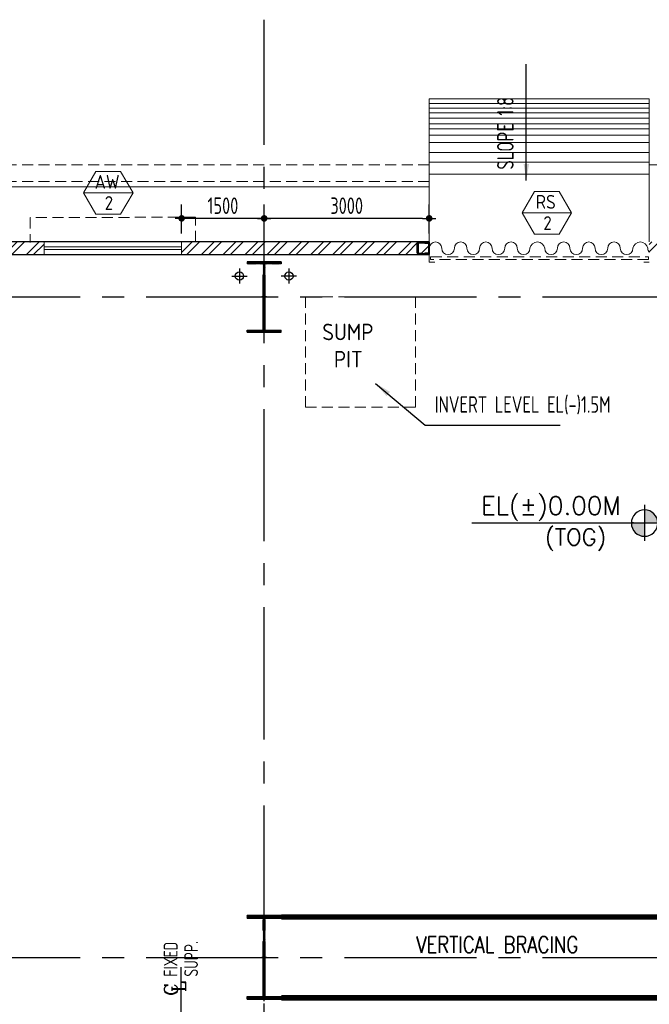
# Model space of a CAD drawing. Extents: x -7650383 to 4934791, y -114316 to 1826789.
# Tile 15 of 256: x 479890 to 491333, y -24829 to -6939. Entities that reach past the tile are written whole.
import ezdxf
from ezdxf.enums import TextEntityAlignment as Align

# ---------------------------------------------------------------- set-up
doc = ezdxf.new("R2010")
doc.units = 0
doc.header["$LTSCALE"] = 800
doc.header["$MEASUREMENT"] = 0
for name, pattern in [('1 NORTH ELEVATION$0$NORTH ELEVATION$0$HIDDEN', [0.375, 0.25, -0.125]), ('CENTER', [2, 1.25, -0.25, 0.25, -0.25]), ('CENTER2', [1.125, 0.75, -0.125, 0.125, -0.125]), ('DASHDOT', [1, 0.5, -0.25, 0, -0.25]), ('DASHED', [0.75, 0.5, -0.25]), ('HIDDEN', [0.375, 0.25, -0.125]), ('STG & GTG EQUIPMENT AT 0.000M LVL$0$HIDDEN', [0.375, 0.25, -0.125])]:
    doc.linetypes.add(name, pattern=pattern)
doc.layers.get('0').update_dxf_attribs({"linetype": 'CONTINUOUS'})
for name, color, linetype, lineweight in [('2CON', 1, 'CONTINUOUS', 13), ('A-CUT OUT', 3, 'CONTINUOUS', 30), ('A-STL LADDER', 4, 'CONTINUOUS', 18), ('A-WIN TAG', 3, 'CONTINUOUS', 13), ('A-WIN TAG TEXT', 3, 'CONTINUOUS', 13), ('CHAJJA PROJECTION', 2, 'DASHED', 5), ('COLUMN', 6, 'CONTINUOUS', 30), ('DOOR', 235, 'CONTINUOUS', 13), ('DRAIN', 251, 'DASHED', 13), ('EQP0', 8, 'HIDDEN', 9), ('PLINTH PROTECTION', 251, 'CONTINUOUS', 13), ('STG   AT 0.000M SHUTTER', 2, 'STG & GTG EQUIPMENT AT 0.000M LVL$0$HIDDEN', 13), ('STG  AT 0.000M LVL ROLLING SHUTTER FRAME', 4, 'CONTINUOUS', 13), ('STG AT 0.000M LVL RAMP', 11, 'CONTINUOUS', 13), ('SUNSHADE', 2, '1 NORTH ELEVATION$0$NORTH ELEVATION$0$HIDDEN', 13), ('WALL HATCH', 251, 'CONTINUOUS', 13), ('WIN', 31, 'CONTINUOUS', 13)]:
    doc.layers.add(name, color=color, linetype=linetype, lineweight=lineweight)
for name, color, linetype in [('CDIM', 1, 'CONTINUOUS'), ('CL', 2, 'CENTER2'), ('COL', 1, 'CENTER'), ('DIM', 4, 'CONTINUOUS'), ('GRID', 8, 'CENTER'), ('HATCH', 9, 'CONTINUOUS'), ('RAINWATER', 2, 'CONTINUOUS'), ('T', 3, 'CONTINUOUS'), ('TEXT', 3, 'CONTINUOUS'), ('TG_Col', 2, 'CONTINUOUS'), ('VER BRACING', 2, 'DASHDOT'), ('WALL', 6, 'CONTINUOUS')]:
    doc.layers.add(name, color=color, linetype=linetype)
doc.styles.add('ROMANC', font='romanc')
doc.styles.add('ROMANS', font='ISO9.shx', dxfattribs={"width": 0.8})
doc.styles.add('S3', font='ROMANS1.SHX', dxfattribs={"width": 0.8})
doc.styles.add('SIMPLEX-25', font='simplex.shx')
doc.styles.get("Standard").update_dxf_attribs({"font": 'ISO9'})
doc.dimstyles.new('barka INTERNAL DIM', dxfattribs={"dimscale": 100, "dimtxt": 3, "dimasz": 1.2, "dimexe": 2.5, "dimexo": 1.5, "dimgap": 0.8, "dimtad": 1, "dimdsep": 46, "dimtxsty": 'ROMANS', "dimblk": 'DDOT1', "dimcen": 0, "dimclrd": 256, "dimclre": 256, "dimclrt": 2, "dimadec": 0, "dimazin": 2, "dimtp": 0.1, "dimtm": 0.1, "dimtfac": 0.71, "dimtmove": 2, "dimatfit": 3, "dimlwd": -1, "dimlwe": -1, "dimarcsym": 0})
doc.dimstyles.new('SC200', dxfattribs={"dimscale": 150, "dimtxt": 2.5, "dimasz": 2, "dimexe": 1, "dimexo": 1, "dimgap": 1, "dimtad": 1, "dimdec": 0, "dimzin": 0, "dimdsep": 46, "dimtxsty": 'Standard', "dimcen": -1, "dimclrd": 256, "dimclre": 256, "dimclrt": 3, "dimadec": 0, "dimazin": 0, "dimtfac": 1, "dimtdec": 0, "dimtmove": 1, "dimatfit": 3, "dimfxl": 1, "dimtolj": 1, "dimtzin": 0, "dimlwd": -1, "dimlwe": -1, "dimarcsym": 0})
doc.dimstyles.get("Standard").update_dxf_attribs({"dimtxt": 0.18, "dimasz": 0.18, "dimexe": 0.18, "dimexo": 0.0625, "dimgap": 0.09, "dimtad": 0, "dimtih": 1, "dimtoh": 1, "dimdec": 4, "dimzin": 0, "dimdsep": 46, "dimtxsty": 'Standard', "dimcen": 0.09, "dimadec": 0, "dimazin": 0, "dimtfac": 1, "dimtdec": 4, "dimtofl": 0, "dimtmove": 0, "dimatfit": 3, "dimfxl": 1, "dimtolj": 1, "dimtzin": 0, "dimarcsym": 0})

# ---------------------------------------------------------------- blocks, each defined once
blk = doc.blocks.new('A$C1C927E47')
at = {"layer": 'COL'}
h = blk.add_hatch(dxfattribs=at)
h.set_pattern_fill('ANSI31', color=256, scale=100, style=0)
h.paths.add_polyline_path([(16, 0), (0, 0), (0, -710), (16, -710)])
h.paths.add_polyline_path([(16, 710), (0, 710), (0, 0), (16, 0)])
h.paths.add_polyline_path([(0, 710), (-16, 710), (-16, 0), (0, 0)])
h.paths.add_polyline_path([(0, 0), (-16, 0), (-16, -710), (0, -710)])
h.paths.add_polyline_path([(-310, -710), (-310, -760), (0, -760), (0, -710)])
h.paths.add_polyline_path([(310, -760), (310, -710), (0, -710), (0, -760)])
h.paths.add_polyline_path([(310, 710), (310, 760), (0, 760), (0, 710)])
h.paths.add_polyline_path([(-310, 760), (-310, 710), (0, 710), (0, 760)])
for p, q in [((310, 760), (-310, 760)), ((-310, 760), (-310, 710)), ((310, 760), (310, 710)), ((310, 710), (-310, 710)), ((-16, -710), (-16, 710)), ((16, -710), (16, 710)), ((-310, -710), (310, -710)), ((-310, -760), (-310, -710)), ((310, -760), (310, -710)), ((-310, -760), (310, -760))]:
    blk.add_line(p, q, dxfattribs=at)
at = {"layer": 'COL', "color": 2}
for p, q in [((0, -792), (0, 792)), ((44, 0), (-44, 0))]:
    blk.add_line(p, q, dxfattribs=at)
blk = doc.blocks.new('DDOT1')
blk.add_line((-1, 0), (1, 0))
at = {"const_width": 0.5}
blk.add_lwpolyline([(-0.25, 0, 1), (0.25, 0, 1)], format="xyb", close=True, dxfattribs=at)
blk = doc.blocks.new('*D86')
at = {"layer": 'DIM', "transparency": 16777216}
for p, q in [((484333, -10827), (484333, -10299)), ((487333, -10827), (487333, -10299)), ((487213, -10549), (484453, -10549))]:
    blk.add_line(p, q, dxfattribs=at)
at = {"layer": 'DIM', "transparency": 16777216, "xscale": 119.9999999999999, "yscale": 119.9999999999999, "zscale": 119.9999999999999, "rotation": 180}
blk.add_blockref('DDOT1', (484333, -10549), dxfattribs=at)
at = {"layer": 'DIM', "transparency": 16777216, "xscale": 119.9999999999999, "yscale": 119.9999999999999, "zscale": 119.9999999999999}
blk.add_blockref('DDOT1', (487333, -10549), dxfattribs=at)
at = {"layer": 'DIM', "color": 2, "transparency": 16777216, "insert": (485833, -10319), "char_height": 300, "attachment_point": 5, "style": 'ROMANS'}
blk.add_mtext('3000', dxfattribs=at)
blk = doc.blocks.new('A$C14326149')
at = {"layer": 'COL'}
h = blk.add_hatch(dxfattribs=at)
h.set_pattern_fill('ANSI31', color=256, scale=100, style=0)
h.paths.add_polyline_path([(310, 640), (0, 640), (0, 600), (310, 600)])
h.paths.add_polyline_path([(0, 600), (0, 640), (-310, 640), (-310, 600)])
h.paths.add_polyline_path([(0, -640), (0, -600), (-310, -600), (-310, -640)])
h.paths.add_polyline_path([(0, -600), (0, -640), (310, -640), (310, -600)])
h.paths.add_polyline_path([(-16, 0), (0, 0), (0, 600), (-16, 600)])
h.paths.add_polyline_path([(0, 0), (16, 0), (16, 600), (0, 600)])
h.paths.add_polyline_path([(16, 0), (0, 0), (0, -600), (16, -600)])
h.paths.add_polyline_path([(-16, -600), (0, -600), (0, 0), (-16, 0)])
for p, q in [((310, 640), (-310, 640)), ((-310, 640), (-310, 600)), ((310, 600), (-310, 600)), ((-16, -600), (-16, 600)), ((16, -600), (16, 600)), ((310, 640), (310, 600)), ((-310, -600), (310, -600)), ((-310, -640), (-310, -600)), ((-310, -640), (310, -640)), ((310, -640), (310, -600))]:
    blk.add_line(p, q, dxfattribs=at)
at = {"layer": 'COL', "color": 2}
for p, q in [((0, -672), (0, 672)), ((44, 0), (-44, 0))]:
    blk.add_line(p, q, dxfattribs=at)
blk = doc.blocks.new('PL-FFL2')
at = {"layer": 'A-CUT OUT'}
h = blk.add_hatch(color=7, dxfattribs=at)
h.paths.add_polyline_path([(3.09, 1.96, 0.414214), (1.09, -0.04), (3.09, -0.04)])
h.paths.add_polyline_path([(5.09, -0.04), (3.09, -0.04), (3.09, -2.04, 0.414214)])
at = {"color": 1, "linetype": 'Continuous'}
for p, q in [((3.09, 2.74), (3.09, -2.74)), ((29.24, 0), (4.78, 0)), ((4.78, 0), (5.09, 0)), ((0.31, -0.04), (5.09, -0.04))]:
    blk.add_line(p, q, dxfattribs=at)
blk.add_circle((3.09, -0.04), 2, dxfattribs=at)
at = {"color": 4, "linetype": 'Continuous'}
blk.add_attdef('EL(+)', text='', height=2.75, dxfattribs=at).set_placement((18.98, 2.4), align=Align.MIDDLE)
at = {"color": 3, "linetype": 'Continuous'}
blk.add_attdef('XXX', text='', height=2.5, dxfattribs=at).set_placement((18.44, -3.52), align=Align.MIDDLE)
blk = doc.blocks.new('*D246')
at = {"layer": 'DIM', "transparency": 16777216}
for p, q in [((482833, -10827), (482833, -10299)), ((484333, -10827), (484333, -10299)), ((484213, -10549), (482953, -10549))]:
    blk.add_line(p, q, dxfattribs=at)
at = {"layer": 'DIM', "transparency": 16777216, "xscale": 119.9999999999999, "yscale": 119.9999999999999, "zscale": 119.9999999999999, "rotation": 180}
blk.add_blockref('DDOT1', (482833, -10549), dxfattribs=at)
at = {"layer": 'DIM', "transparency": 16777216, "xscale": 119.9999999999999, "yscale": 119.9999999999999, "zscale": 119.9999999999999}
blk.add_blockref('DDOT1', (484333, -10549), dxfattribs=at)
at = {"layer": 'DIM', "color": 2, "transparency": 16777216, "insert": (483583, -10319), "char_height": 300, "attachment_point": 5, "style": 'ROMANS'}
blk.add_mtext('1500', dxfattribs=at)
blk = doc.blocks.new('clm')
at = {"layer": 'COL', "linetype": 'ByBlock'}
for p, q in [((38344, 118617), (38269, 118617)), ((38269, 118617), (38269, 118417)), ((38269, 118617), (38269, 118417)), ((38344, 118617), (38269, 118617)), ((38459, 118625), (38279, 118625)), ((38279, 118617), (38279, 118625)), ((38279, 118617), (38279, 118625)), ((38344, 118617), (38469, 118617)), ((38459, 118617), (38459, 118625)), ((38469, 118617), (38469, 118417)), ((38261, 118607), (38261, 118427)), ((38261, 118607), (38269, 118607)), ((38261, 118607), (38269, 118607)), ((38261, 118607), (38261, 118427)), ((38477, 118607), (38469, 118607)), ((38477, 118607), (38477, 118427)), ((38261, 118427), (38269, 118427)), ((38261, 118427), (38269, 118427)), ((38269, 118417), (38344, 118417)), ((38269, 118417), (38344, 118417)), ((38279, 118417), (38279, 118409)), ((38279, 118417), (38279, 118409)), ((38459, 118409), (38279, 118409)), ((38469, 118417), (38344, 118417)), ((38459, 118417), (38459, 118409)), ((38477, 118427), (38469, 118427))]:
    blk.add_line(p, q, dxfattribs=at)
for points in [[(38344, 118417), (38344, 118420, 0.401544), (38338, 118426), (38280, 118429, -0.401544), (38275, 118435), (38275, 118599, -0.401544), (38280, 118605), (38338, 118608, 0.401544), (38344, 118614), (38344, 118617)], [(38344, 118417), (38344, 118420, 0.401544), (38338, 118426), (38280, 118429, -0.401544), (38275, 118435), (38275, 118599, -0.401544), (38280, 118605), (38338, 118608, 0.401544), (38344, 118614), (38344, 118617)], [(38394, 118417), (38394, 118420, -0.401544), (38399, 118426), (38457, 118429, 0.401544), (38463, 118435), (38463, 118599, 0.401544), (38457, 118605), (38399, 118608, -0.401544), (38394, 118614), (38394, 118617)]]:
    blk.add_lwpolyline(points, format="xyb", dxfattribs=at)

msp = doc.modelspace()

# ---------------------------------------------------------------- hatches: boundary and pattern name
at = {"layer": 'WALL HATCH'}
h = msp.add_hatch(dxfattribs=at)
h.set_pattern_fill('ANSI32', color=256, scale=750, style=0)
h.paths.add_polyline_path([(484563.3, -49897.4), (484563.3, -50127.4), (489333.3, -50127.4), (489333.3, -49897.4)])
h.paths.add_polyline_path([(473083.3, -49897.4), (473083.3, -50127.4), (474103.3, -50127.4), (474103.3, -49897.4)])
h.paths.add_polyline_path([(461963.3, -34477.4), (461733.3, -34477.4), (461733.3, -37477.5), (461963.3, -37477.5)])
h.paths.add_polyline_path([(461733.3, -31477.4), (461963.3, -31477.4), (461963.3, -28477.4), (461733.3, -28477.4)])
h.paths.add_polyline_path([(461733.3, -43977.4), (461963.3, -43977.4), (461963.3, -40477.5), (461733.3, -40477.5)])
h.paths.add_polyline_path([(461963.3, -46977.4), (461733.3, -46977.4), (461733.3, -50127.4), (464583.3, -50127.4), (464583.3, -49897.4), (461963.3, -49897.4)])
h.paths.add_polyline_path([(462448.3, -18556.9), (462218.3, -18556.9), (462218.3, -22827.4), (461733.3, -22827.4), (461733.3, -25477.4), (461963.3, -25477.4), (461963.3, -23057.4), (462448.3, -23057.4)])
h.paths.add_polyline_path([(463448.3, -10977.4), (463448.3, -11207.4), (465428.3, -11207.4), (465428.3, -10977.4)])
h.paths.add_polyline_path([(462848.3, -11207.4), (462848.3, -10977.4), (461733.3, -10977.4), (461733.3, -12977.4), (462218.3, -12977.4), (462218.3, -17356.9), (462448.3, -17356.9), (462448.3, -12747.4), (461963.3, -12747.4), (461963.3, -11207.4)])
h.paths.add_polyline_path([(555933.3, -33177.4), (555703.3, -33177.4), (555703.3, -34007.4), (555933.3, -34007.4), (555933.3, -28477.4), (555703.3, -28477.4), (555703.3, -30177.4), (555933.3, -30177.4)])
h.paths.add_polyline_path([(549833.3, -49897.4), (549833.3, -50127.4), (550833.3, -50127.4), (550833.3, -49897.4), (553833.3, -49897.4), (553833.3, -50127.4), (555933.3, -50127.4), (555933.3, -48947.4), (555703.3, -48947.4), (555703.3, -49897.4), (540133.3, -49897.4), (540133.3, -50127.4), (546833.3, -50127.4), (546833.3, -49897.4)])
h.paths.add_polyline_path([(480333.2, -11207.4), (480333.2, -10977.4), (482833.2, -10977.4), (482833.2, -11207.4), (487333.3, -11207.4), (487333.3, -10977.4), (473933.3, -10977.4), (473933.3, -11207.4), (475833.3, -11207.4), (475833.3, -10977.4), (478333.3, -10977.4), (478333.3, -11207.4)])
h.paths.add_polyline_path([(532833.3, -10977.4), (532833.3, -11207.4), (547734.4, -11207.4), (547734.4, -10977.4), (491333.3, -10977.4), (491333.3, -11207.4), (495833.3, -11207.4), (495833.3, -10977.4), (498333.3, -10977.4), (498333.3, -11207.4), (500333.2, -11207.4), (500333.2, -10977.4), (502833.2, -10977.4), (502833.2, -11207.4), (525833.4, -11207.4), (525833.4, -10977.4), (528333.4, -10977.4), (528333.4, -11207.4), (530333.3, -11207.4), (530333.3, -10977.4)])
h.paths.add_polyline_path([(529833.4, -50127.4), (529833.4, -49897.4), (532833.4, -49897.4), (532833.4, -50127.4), (538333.3, -50127.4), (538333.3, -49897.4), (511333.3, -49897.4), (511333.3, -50127.4), (515833.4, -50127.4), (515833.4, -49897.4), (518833.4, -49897.4), (518833.4, -50127.4), (519833.4, -50127.4), (519833.4, -49897.4), (522833.4, -49897.4), (522833.4, -50127.4), (525833.4, -50127.4), (525833.4, -49897.4), (528833.4, -49897.4), (528833.4, -50127.4)])
h.paths.add_polyline_path([(553833.3, -11207.4), (553833.3, -10977.4)], flags=17)
h.paths.add_polyline_path([(553833.3, -11207.4), (555703.3, -11207.4), (555703.3, -12747.4), (555703.3, -12747.4), (555703.3, -23057.4), (555703.3, -23057.4), (555703.3, -28477.4), (555703.3, -25477.4), (555933.3, -25477.4), (555933.3, -22827.4), (555933.3, -22827.4), (555933.3, -22477.4), (555703.3, -22477.4), (555703.3, -19477.4), (555933.3, -19477.4), (555933.3, -16477.4), (555703.3, -16477.4), (555703.3, -13477.4), (555933.3, -13477.4), (555933.3, -12977.4), (555933.3, -12977.4), (555933.3, -10977.4), (551163.8, -10977.4), (551163.8, -11207.4)])
h.paths.add_polyline_path([(549362.8, -11207.4), (549362.8, -10977.4), (547734.4, -10977.4), (547734.4, -11207.4)])

# ---------------------------------------------------------------- linework, layer by layer
at = {"layer": '2CON'}
for p, q in [((481949.6, -10084.3), (481049.6, -10084.3)), ((489921.7, -10449.4), (489021.7, -10449.4))]:
    msp.add_line(p, q, dxfattribs=at)
at = {"layer": 'A-STL LADDER'}
for p, q in [((487333.3, -10977.4), (487333.3, -8377.4)), ((491333.3, -10977.4), (491333.3, -8377.4))]:
    msp.add_line(p, q, dxfattribs=at)
at = {"layer": 'A-WIN TAG'}
for points in [[(481274.6, -9694.6), (481049.6, -10084.3), (481274.6, -10474), (481724.6, -10474), (481949.6, -10084.3), (481724.6, -9694.6)], [(489246.7, -10059.7), (489021.7, -10449.4), (489246.7, -10839.1), (489696.7, -10839.1), (489921.7, -10449.4), (489696.7, -10059.7)]]:
    msp.add_lwpolyline(points, close=True, dxfattribs=at)
at = {"layer": 'CHAJJA PROJECTION', "ltscale": 0.5, "const_width": 2}
msp.add_lwpolyline([(487333, -10977.4), (487333.6, -9977.4), (491333.3, -9977.4), (491333.3, -10977.4)], dxfattribs=at)
at = {"layer": 'CL'}
for p, q in [((483743.4, -11597.4), (484023.2, -11597.4)), ((483883.3, -11459.8), (483883.3, -11734.9)), ((484923.2, -11597.4), (484643.4, -11597.4)), ((484783.3, -11459.8), (484783.3, -11734.9))]:
    msp.add_line(p, q, dxfattribs=at)
at = {"layer": 'DOOR', "linetype": 'Continuous'}
for centre, radius, start, end in [((487447.6, -11092.4), 114.3, 0, 180), ((487905, -11092.4), 114.3, 0, 180), ((488362.4, -11092.4), 114.3, 0, 180), ((488819.7, -11092.4), 114.3, 0, 180), ((488819.7, -11092.4), 114.3, 0, 180), ((489298.3, -11113.6), 137.3, 8.91071, 171.08929), ((489776.9, -11092.4), 114.3, 0, 180), ((490234.3, -11092.4), 114.3, 0, 180), ((490691.6, -11092.4), 114.3, 0, 180), ((490691.6, -11092.4), 114.3, 0, 180), ((491170.2, -11113.6), 137.3, 8.91071, 171.08929), ((487676.3, -11092.4), 114.3, 180, 0), ((488133.7, -11092.4), 114.3, 180, 0), ((488591, -11092.4), 114.3, 180, 0), ((489048.4, -11092.4), 114.3, 180, 0), ((489548.3, -11092.4), 114.3, 180, 0), ((490005.6, -11092.4), 114.3, 180, 0), ((490463, -11092.4), 114.3, 180, 0), ((490920.3, -11092.4), 114.3, 180, 0), ((491420.2, -11092.4), 114.3, 180, 220.55269)]:
    msp.add_arc(centre, radius, start, end, dxfattribs=at)
at = {"layer": 'DRAIN', "ltscale": 0.5, "flags": 128}
for points in [[(473933.3, -9577.4), (487333.3, -9577.4)], [(491333.3, -9577.4), (545683.4, -9577.4)], [(473933.3, -9877.4), (487333.3, -9877.4)]]:
    msp.add_lwpolyline(points, dxfattribs=at)
at = {"layer": 'EQP0'}
msp.add_lwpolyline([(485083.3, -13977.4), (487083.3, -13977.4), (487083.3, -11977.4), (485083.3, -11977.4)], close=True, dxfattribs=at)
at = {"layer": 'GRID', "linetype": 'CENTER2', "ltscale": 4}
for p, q in [((484333.3, -59615), (484333.3, -6939.4)), ((453390.3, -11977.4), (561388.2, -11977.4)), ((453390.3, -23977.4), (572433.7, -23977.4))]:
    msp.add_line(p, q, dxfattribs=at)
at = {"layer": 'PLINTH PROTECTION', "flags": 128}
msp.add_lwpolyline([(473933.3, -9977.4), (487333.3, -9977.4)], dxfattribs=at)
at = {"layer": 'RAINWATER'}
for centre in [(483883.3, -11597.4), (484783.3, -11597.4)]:
    msp.add_circle(centre, 75, dxfattribs=at)
at = {"layer": 'STG   AT 0.000M SHUTTER'}
msp.add_lwpolyline([(487359.3, -11247.3), (491319.1, -11247.3), (491319.1, -11297.3), (487359.3, -11297.3)], close=True, dxfattribs=at)
at = {"layer": 'STG  AT 0.000M LVL ROLLING SHUTTER FRAME'}
for p, q in [((487332.8, -11197.3), (487332.8, -11347.3)), ((487332.8, -11347.3), (487432.8, -11347.3)), ((491333.3, -11347.3), (491233.3, -11347.3))]:
    msp.add_line(p, q, dxfattribs=at)
at = {"layer": 'STG AT 0.000M LVL RAMP', "color": 253, "linetype": 'ByBlock'}
msp.add_line((491333.3, -9746.8), (487334, -9746.8), dxfattribs=at)
at = {"layer": 'SUNSHADE'}
msp.add_lwpolyline([(483083.2, -10977.4), (483083.2, -10527.4), (480083.1, -10535.3), (480083.1, -10985.3)], dxfattribs=at)
at = {"layer": 'TG_Col', "color": 8}
msp.add_line((482822.2, -25631.5), (482822.2, -24152), dxfattribs=at)
at = {"layer": 'VER BRACING', "color": 7, "const_width": 100}
for points in [[(484643.3, -23242.4), (494023.3, -23242.4)], [(484643.3, -24712.4), (494023.3, -24712.4)]]:
    msp.add_lwpolyline(points, dxfattribs=at)
at = {"layer": 'WALL'}
for p, q in [((487333.3, -10977.4), (473933.3, -10977.4)), ((487333.3, -10977.4), (487333.3, -11207.4)), ((473933.3, -11207.4), (487333.3, -11207.4))]:
    msp.add_line(p, q, dxfattribs=at)
at = {"layer": 'WIN'}
for p, q in [((480333.2, -11067.4), (482833.2, -11067.4)), ((480333.2, -11117.4), (482833.2, -11117.4))]:
    msp.add_line(p, q, dxfattribs=at)
msp.add_lwpolyline([(480333.2, -10977.4), (482833.2, -10977.4), (482833.2, -11207.4), (480333.2, -11207.4)], close=True, dxfattribs=at)

# ---------------------------------------------------------------- block references
at = {"color": 6}
ref = msp.add_blockref('PL-FFL2', (491617.5, -16081), dxfattribs=dict(at, xscale=-120, yscale=120, zscale=120))
ref.add_attrib('XXX', '(TOG)', dxfattribs={"color": 3, "linetype": 'Continuous', "height": 300, "style": 'SIMPLEX-25'}).set_placement((489995, -16361.5), align=Align.MIDDLE)
ref.add_attrib('EL(+)', 'EL(%%p)0.00M', dxfattribs={"color": 4, "linetype": 'Continuous', "height": 330, "style": 'SIMPLEX-25'}).set_placement((489546.4, -15793.4), align=Align.MIDDLE)
at = {"layer": 'COLUMN', "rotation": 180}
msp.add_blockref('clm', (525593.5, 107425.2), dxfattribs=at)
at = {"layer": 'DIM'}
msp.add_blockref('A$C14326149', (484333.3, -11977.4), dxfattribs=at)
at = {"layer": 'HATCH'}
msp.add_blockref('A$C1C927E47', (484333.3, -23977.4), dxfattribs=at)
msp.add_blockref('A$C1C927E47', (484333.3, -23977.4), dxfattribs=at)

# ---------------------------------------------------------------- texts
at = {"layer": 'A-WIN TAG'}
for s, p in [('AW', (481479.9, -9884.4)), ('2', (481511.1, -10270.2))]:
    msp.add_text(s, height=250, dxfattribs=at).set_placement(p, align=Align.MIDDLE)
at = {"layer": 'A-WIN TAG TEXT'}
for s, p in [('RS', (489452, -10249.4)), ('2', (489483.3, -10635.2))]:
    msp.add_text(s, height=250, dxfattribs=at).set_placement(p, align=Align.MIDDLE)
at = {"layer": 'T', "style": 'S3', "width": 0.8}
msp.add_text('VERTICAL BRACING', height=300, dxfattribs=at).set_placement((487100.3, -23894.2))
at = {"layer": 'TEXT', "style": 'ROMANS'}
for s, p in [('SUMP ', (485390.4, -12763.4)), ('PIT', (485601.3, -13257.6))]:
    msp.add_text(s, height=300, dxfattribs=at).set_placement(p)
at = {"layer": 'TEXT', "linetype": 'Continuous', "width": 0.8}
for s, p in [('FIXED', (482758.5, -24325.8)), ('SUPP.', (483130.3, -24325.8))]:
    msp.add_text(s, height=250, rotation=90, dxfattribs=at).set_placement(p)
at = {"layer": 'TEXT', "linetype": 'Continuous', "style": 'ROMANC'}
for s, p in [('C', (482765.2, -24675.2)), ('L', (482910.5, -24608.4))]:
    msp.add_text(s, height=250, rotation=90, dxfattribs=at).set_placement(p)
at = {"layer": 'TEXT', "insert": (488567.1, -9663.5), "char_height": 300, "width": 1926.558, "attachment_point": 1, "rotation": 90, "style": 'ROMANS', "bg_fill": 3, "box_fill_scale": 1, "bg_fill_color": 256, "bg_fill_transparency": 0}
msp.add_mtext('SLOPE 1:8', dxfattribs=at)

# ---------------------------------------------------------------- dimensions: what is measured, and where the dimension line sits
at = {"layer": 'DIM'}
for base, p1, p2, picture, middle in [((482833.2, -10549.4), (484333.2, -10977.4), (482833.2, -10977.4), '*D246', (483583.2, -10319.4)), ((484333.3, -10549.4), (487333.3, -10977.4), (484333.3, -10977.4), '*D86', (485833.3, -10319.4))]:
    dim = msp.add_linear_dim(base=base, p1=p1, p2=p2, dimstyle='barka INTERNAL DIM', override={"dimdec": 0, "dimtmove": 0}, dxfattribs=at)
    dim.commit()
    dim.dimension.update_dxf_attribs({"geometry": picture, "text_midpoint": middle})

# ---------------------------------------------------------------- leaders
msp.add_leader([(486358.7, -13547), (487261.6, -14303.5), (489714.7, -14303.5)], dimstyle='Standard', override={"dimtxt": 350, "dimasz": 300, "dimexe": 0, "dimexo": 0, "dimgap": 100, "dimtad": 0, "dimtih": 0, "dimtoh": 0, "dimdec": 0, "dimtxsty": 'ROMANS', "dimcen": 0, "dimclrd": 9, "dimclre": 9, "dimclrt": 256, "dimtdec": 0, "dimtix": 1, "dimtofl": 1, "dimatfit": 0})

# ---------------------------------------------------------------- next in the draw order: linework, layer by layer
at = {"layer": 'A-STL LADDER'}
msp.add_line((487333.3, -8377.4), (491333.3, -8377.4), dxfattribs=at)
at = {"layer": 'STG AT 0.000M LVL RAMP', "color": 253, "linetype": 'ByBlock'}
for p, q in [((491333.3, -8463.6), (487334, -8463.6)), ((491333.3, -8546.9), (487334, -8546.9)), ((491333.3, -8633.3), (487334, -8633.3)), ((491333.3, -8729.1), (487334, -8729.1)), ((491333.3, -8831.3), (487334, -8831.3)), ((491333.3, -8920.7), (487334, -8920.7)), ((491333.3, -9040.2), (487334, -9040.2)), ((491333.3, -9170.3), (487334, -9170.3)), ((491333.3, -9352.9), (487334, -9352.9)), ((491333.3, -9525.3), (487334, -9525.3))]:
    msp.add_line(p, q, dxfattribs=at)

# ---------------------------------------------------------------- next in the draw order: texts
at = {"layer": 'TEXT', "insert": (487434.4, -13780.9), "char_height": 300, "width": 4194.909, "attachment_point": 1, "style": 'ROMANS', "bg_fill": 3, "box_fill_scale": 1, "bg_fill_color": 256, "bg_fill_transparency": 0}
msp.add_mtext('INVERT LEVEL EL(-)1.5M', dxfattribs=at)

# ---------------------------------------------------------------- next in the draw order: leaders
at = {"layer": 'CDIM'}
msp.add_leader([(489097.9, -9861.5), (489097.9, -7749.2)], dimstyle='SC200', dxfattribs=at)

doc.saveas('drawing.dxf')
